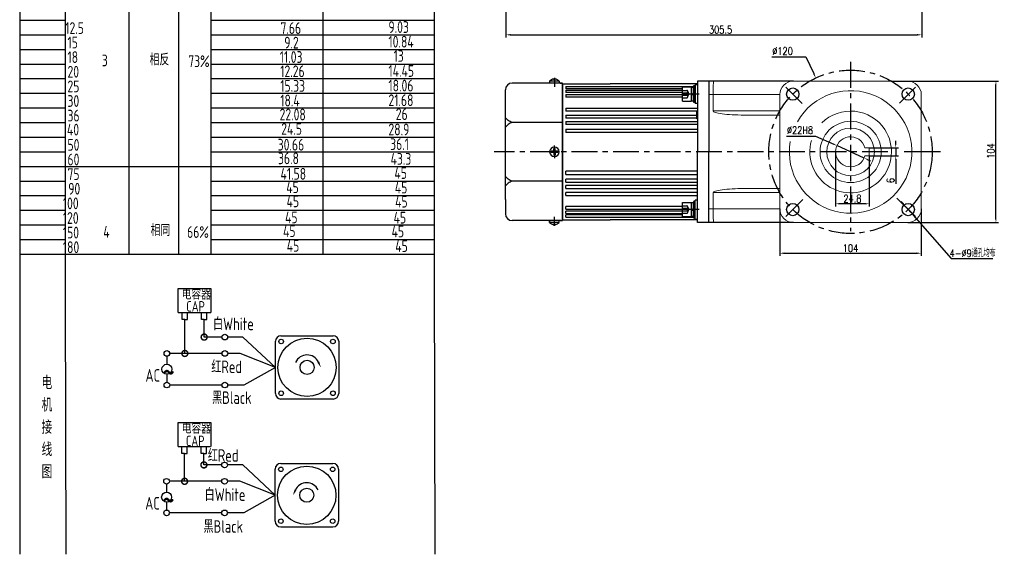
# Model space of a CAD drawing. Header units: inches. Extents: x 331 to 12887, y -474 to 4488.
# Tile 99 of 122: x 8955 to 9678, y 2589 to 2982. Entities that reach past the tile are written whole.
import ezdxf

# ---------------------------------------------------------------- set-up
doc = ezdxf.new("R2010")
doc.units = ezdxf.units.IN
doc.header["$LTSCALE"] = 10
doc.header["$MEASUREMENT"] = 0
doc.linetypes.add('CENTER', pattern=[10.16, 6.35, -1.27, 1.27, -1.27])
doc.linetypes.add('HIDDEN', pattern=[1.905, 1.27, -0.635])
for name, color, linetype in [('1轮廓实线层', 7, 'Continuous'), ('2细线层', 4, 'Continuous'), ('3中心线层', 1, 'CENTER'), ('4虚线层', 6, 'HIDDEN'), ('6文字层', 3, 'Continuous'), ('7标注层', 4, 'Continuous')]:
    doc.layers.add(name, color=color, linetype=linetype)
doc.styles.add('PC_TEXTSTYLE', font='isocp.shx', dxfattribs={"width": 0.8, "bigfont": 'HZFS.SHX'})
doc.styles.add('TH_GBDIM', font='romans.shx', dxfattribs={"width": 0.8, "bigfont": 'gbcbig.shx'})
doc.dimstyles.new('TH_GBDIM', dxfattribs={"dimtxt": 3.5, "dimasz": 2.5, "dimexe": 2, "dimexo": 0, "dimgap": 1, "dimtad": 1, "dimdec": 4, "dimdsep": 46, "dimtxsty": 'TH_GBDIM', "dimcen": 0.09, "dimclrd": 4, "dimclre": 4, "dimclrt": 3, "dimadec": 0, "dimazin": 0, "dimtfac": 1, "dimtdec": 4, "dimtmove": 0, "dimatfit": 3, "dimfxl": 1, "dimtzin": 0, "dimarcsym": 0})
doc.dimstyles.new('直径标注A3', dxfattribs={"dimtxt": 3.5, "dimasz": 3, "dimexe": 2, "dimexo": 0.0625, "dimgap": 1, "dimtad": 1, "dimtih": 1, "dimtoh": 1, "dimdsep": 46, "dimtxsty": 'PC_TEXTSTYLE', "dimsah": 1, "dimcen": 0.09, "dimclrt": 3, "dimadec": 0, "dimazin": 0, "dimtfac": 0.7, "dimtmove": 0, "dimatfit": 0, "dimfxl": 1, "dimtzin": 0, "dimarcsym": 0})
doc.dimstyles.new('线性标注', dxfattribs={"dimtxt": 2.5, "dimasz": 3, "dimexe": 2, "dimexo": 0, "dimgap": 1, "dimtad": 1, "dimtih": 1, "dimtoh": 1, "dimdsep": 46, "dimtxsty": 'PC_TEXTSTYLE', "dimcen": 0.09, "dimclrt": 3, "dimadec": 0, "dimazin": 0, "dimtfac": 0.7, "dimtix": 1, "dimtmove": 0, "dimatfit": 0, "dimfxl": 1, "dimtzin": 0, "dimarcsym": 0})

# ---------------------------------------------------------------- blocks, each defined once
blk = doc.blocks.new('_DotSmall')
at = {"color": 0, "linetype": 'ByBlock', "const_width": 0.5}
blk.add_lwpolyline([(-0.0625, 0, 1), (0.0625, 0, 1)], format="xyb", close=True, dxfattribs=at)
blk = doc.blocks.new('*D743')
at = {"layer": '7标注层', "color": 4, "lineweight": -2, "transparency": 16777216}
for p, q in [((9628.16, 2937.04), (9674.25, 2937.04)), ((9672.25, 2835.54), (9672.25, 2934.54)), ((9607.43, 2833.04), (9674.25, 2833.04))]:
    blk.add_line(p, q, dxfattribs=at)
at = {"layer": '7标注层', "color": 4, "transparency": 16777216}
for points in [[(9671.84, 2934.54), (9672.67, 2934.54), (9672.25, 2937.04)], [(9671.84, 2835.54), (9672.67, 2835.54), (9672.25, 2833.04)]]:
    blk.add_solid(points, dxfattribs=at)
at = {"layer": 'Defpoints', "color": 0, "transparency": 16777216}
for p in [(9628.16, 2937.04), (9672.25, 2937.04), (9607.43, 2833.04)]:
    blk.add_point(p, dxfattribs=at)
at = {"layer": '7标注层', "color": 3, "transparency": 16777216, "insert": (9668.5, 2885.6), "char_height": 5.5, "attachment_point": 5, "rotation": 90, "style": 'TH_GBDIM'}
blk.add_mtext('104', dxfattribs=at)
blk = doc.blocks.new('*D744')
at = {"layer": '7标注层', "color": 4, "lineweight": -2, "transparency": 16777216}
for p, q in [((9507.53, 2954.84), (9532.63, 2954.84)), ((9532.63, 2954.84), (9538.42, 2942.51)), ((9565.34, 2885.04), (9565.52, 2885.04)), ((9565.43, 2884.95), (9565.43, 2885.13))]:
    blk.add_line(p, q, dxfattribs=at)
at = {"layer": '7标注层', "color": 4, "transparency": 16777216}
blk.add_solid([(9538.95, 2942.76), (9537.9, 2942.26), (9539.91, 2939.34)], dxfattribs=at)
at = {"layer": 'Defpoints', "color": 0, "transparency": 16777216}
for p in [(9539.91, 2939.34), (9590.96, 2830.74)]:
    blk.add_point(p, dxfattribs=at)
at = {"layer": '7标注层', "color": 3, "transparency": 16777216, "insert": (9515.5, 2959.09), "char_height": 5.5, "attachment_point": 5, "style": 'TH_GBDIM'}
blk.add_mtext('{∅120}{}{}', dxfattribs=at)
blk = doc.blocks.new('*D746')
at = {"layer": '7标注层', "color": 4, "lineweight": -2, "transparency": 16777216}
for p, q in [((9518.38, 2896.66), (9539.78, 2896.66)), ((9539.78, 2896.66), (9553.14, 2890.61)), ((9575.45, 2880.5), (9555.41, 2889.58)), ((9577.73, 2879.47), (9580.01, 2878.44))]:
    blk.add_line(p, q, dxfattribs=at)
at = {"layer": '7标注层', "color": 4, "transparency": 16777216}
for points in [[(9553.31, 2890.99), (9552.97, 2890.23), (9555.41, 2889.58)], [(9577.9, 2879.85), (9577.56, 2879.09), (9575.45, 2880.5)]]:
    blk.add_solid(points, dxfattribs=at)
at = {"layer": 'Defpoints', "color": 0, "transparency": 16777216}
for p in [(9555.41, 2889.58), (9575.45, 2880.5)]:
    blk.add_point(p, dxfattribs=at)
at = {"layer": '7标注层', "color": 3, "transparency": 16777216, "insert": (9528.33, 2900.91), "char_height": 5.5, "attachment_point": 5, "style": 'TH_GBDIM'}
blk.add_mtext('%%C22{}{H8}', dxfattribs=at)
blk = doc.blocks.new('*D608')
at = {"layer": '7标注层', "color": 0, "lineweight": -2, "transparency": 16777216}
for p, q in [((9617.73, 3074.14), (9617.73, 2969.01)), ((9312.23, 3058.39), (9312.23, 2969.01)), ((9315.73, 2971.01), (9614.23, 2971.01))]:
    blk.add_line(p, q, dxfattribs=at)
at = {"layer": '7标注层', "color": 0, "transparency": 16777216}
for points in [[(9315.73, 2971.59), (9315.73, 2970.42), (9312.23, 2971.01)], [(9614.23, 2971.59), (9614.23, 2970.42), (9617.73, 2971.01)]]:
    blk.add_solid(points, dxfattribs=at)
at = {"layer": 'Defpoints', "color": 0, "transparency": 16777216}
for p in [(9617.73, 3074.14), (9312.23, 3058.39), (9617.73, 2971.01)]:
    blk.add_point(p, dxfattribs=at)
at = {"layer": '7标注层', "color": 3, "transparency": 16777216, "insert": (9469.98, 2974.76), "char_height": 5.5, "attachment_point": 5, "style": 'TH_GBDIM'}
blk.add_mtext('305.5', dxfattribs=at)
blk = doc.blocks.new('*D859')
at = {"layer": '7标注层', "color": 0, "lineweight": -2, "transparency": 16777216}
for p, q in [((9604.25, 2846.76), (9602.6, 2848.64)), ((9605.89, 2844.88), (9609.83, 2840.36)), ((9611.48, 2838.47), (9639.31, 2806.57)), ((9639.31, 2806.57), (9669.97, 2806.57))]:
    blk.add_line(p, q, dxfattribs=at)
at = {"layer": '7标注层', "color": 0, "transparency": 16777216}
for points in [[(9604.56, 2847.03), (9603.93, 2846.49), (9605.89, 2844.88)], [(9611.79, 2838.75), (9611.16, 2838.2), (9609.83, 2840.36)]]:
    blk.add_solid(points, dxfattribs=at)
at = {"layer": 'Defpoints', "color": 0, "transparency": 16777216}
for p in [(9605.89, 2844.88), (9609.83, 2840.36)]:
    blk.add_point(p, dxfattribs=at)
at = {"layer": '7标注层', "color": 3, "transparency": 16777216, "insert": (9655.14, 2810.5), "char_height": 5.5, "attachment_point": 5, "style": 'TH_GBDIM'}
blk.add_mtext('{4-%%C9}{}{}{通孔均布}', dxfattribs=at)
blk = doc.blocks.new('*U857')
at = {"layer": '1轮廓实线层'}
blk.add_circle((0, 0), 4.5, dxfattribs=at)
blk = doc.blocks.new('*U858')
at = {"layer": '1轮廓实线层', "color": 0, "linetype": 'ByBlock', "lineweight": -2, "transparency": 16777216}
for p, rotation in [((2696.38, 2671.31), 180), ((2781.23, 2671.31), 89.99999999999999), ((2696.38, 2586.46), 269.9999999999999)]:
    blk.add_blockref('*U857', p, dxfattribs=dict(at, rotation=rotation))
blk.add_blockref('*U857', (2781.23, 2586.46), dxfattribs=at)
blk = doc.blocks.new('*D898')
at = {"layer": '7标注层', "color": 4, "lineweight": -2, "transparency": 16777216}
for p, q in [((9598.63, 2890.54), (9598.63, 2893.04)), ((9579.23, 2888.04), (9600.63, 2888.04)), ((9598.63, 2888.04), (9598.63, 2882.04)), ((9579.23, 2882.04), (9600.63, 2882.04)), ((9598.63, 2879.54), (9598.63, 2861.62))]:
    blk.add_line(p, q, dxfattribs=at)
at = {"layer": '7标注层', "color": 4, "transparency": 16777216}
for points in [[(9598.21, 2890.54), (9599.04, 2890.54), (9598.63, 2888.04)], [(9598.21, 2879.54), (9599.04, 2879.54), (9598.63, 2882.04)]]:
    blk.add_solid(points, dxfattribs=at)
at = {"layer": 'Defpoints', "color": 0, "transparency": 16777216}
for p in [(9579.23, 2888.04), (9598.63, 2888.04), (9579.23, 2882.04)]:
    blk.add_point(p, dxfattribs=at)
at = {"layer": '7标注层', "color": 3, "transparency": 16777216, "insert": (9594.88, 2863.99), "char_height": 5.5, "attachment_point": 5, "rotation": 90, "style": 'TH_GBDIM'}
blk.add_mtext('6', dxfattribs=at)
blk = doc.blocks.new('*D899')
at = {"layer": '7标注层', "color": 4, "lineweight": -2, "transparency": 16777216}
for p, q in [((9554.43, 2885.04), (9554.43, 2844.87)), ((9579.23, 2882.04), (9579.23, 2844.87)), ((9576.73, 2846.87), (9556.93, 2846.87))]:
    blk.add_line(p, q, dxfattribs=at)
at = {"layer": '7标注层', "color": 4, "transparency": 16777216}
for points in [[(9556.93, 2847.28), (9556.93, 2846.45), (9554.43, 2846.87)], [(9576.73, 2847.28), (9576.73, 2846.45), (9579.23, 2846.87)]]:
    blk.add_solid(points, dxfattribs=at)
at = {"layer": 'Defpoints', "color": 0, "transparency": 16777216}
for p in [(9554.43, 2885.04), (9579.23, 2882.04), (9554.43, 2846.87)]:
    blk.add_point(p, dxfattribs=at)
at = {"layer": '7标注层', "color": 3, "transparency": 16777216, "insert": (9566.83, 2850.62), "char_height": 5.5, "attachment_point": 5, "style": 'TH_GBDIM'}
blk.add_mtext('24.8', dxfattribs=at)
blk = doc.blocks.new('*D939')
at = {"layer": '7标注层', "color": 4, "lineweight": -2, "transparency": 16777216}
for p, q in [((9513.43, 2843.04), (9513.43, 2808.54)), ((9617.43, 2843.04), (9617.43, 2808.54)), ((9516.93, 2810.54), (9613.93, 2810.54))]:
    blk.add_line(p, q, dxfattribs=at)
at = {"layer": '7标注层', "color": 4, "transparency": 16777216}
for points in [[(9516.93, 2811.12), (9516.93, 2809.96), (9513.43, 2810.54)], [(9613.93, 2811.12), (9613.93, 2809.96), (9617.43, 2810.54)]]:
    blk.add_solid(points, dxfattribs=at)
at = {"layer": 'Defpoints', "color": 0, "transparency": 16777216}
for p in [(9513.43, 2843.04), (9617.43, 2843.04), (9617.43, 2810.54)]:
    blk.add_point(p, dxfattribs=at)
at = {"layer": '7标注层', "color": 3, "transparency": 16777216, "insert": (9565.43, 2814.29), "char_height": 5.5, "attachment_point": 5, "style": 'TH_GBDIM'}
blk.add_mtext('104', dxfattribs=at)

msp = doc.modelspace()

# ---------------------------------------------------------------- linework, layer by layer
for p, q in [((9344.43448, 2936.97777), (9344.43448, 2935.54242)), ((9351.43448, 2936.88336), (9344.43448, 2936.88336)), ((9347.33448, 2938.57062), (9347.33448, 2938.14242)), ((9348.53448, 2938.14242), (9347.33448, 2938.14242)), ((9348.53448, 2938.57062), (9348.53448, 2938.14242)), ((9351.43448, 2936.97777), (9351.43448, 2935.54242)), ((9523.43448, 2937.04242), (9461.43448, 2937.04242)), ((9311.93448, 2920.04242), (9311.93448, 2930.54242)), ((9353.93448, 2935.54242), (9316.93448, 2935.54242)), ((9352.18448, 2935.54242), (9353.93448, 2935.54242)), ((9353.93448, 2934.54242), (9353.93448, 2935.54242)), ((9353.93448, 2934.54242), (9353.93448, 2885.04242)), ((9311.93448, 2850.04242), (9311.93448, 2920.04242)), ((9353.93448, 2906.62366), (9316.93448, 2906.62366)), ((9353.93448, 2835.54242), (9353.93448, 2885.04242)), ((9353.93448, 2863.46118), (9316.93448, 2863.46118)), ((9311.93448, 2850.04242), (9311.93448, 2839.54242)), ((9353.93448, 2835.54242), (9353.93448, 2834.54242)), ((9353.93448, 2834.54242), (9316.93448, 2834.54242)), ((9344.43448, 2833.10707), (9344.43448, 2834.54242)), ((9344.43448, 2834.23967), (9344.43448, 2833.10707)), ((9351.43448, 2833.20148), (9344.43448, 2833.20148)), ((9348.53448, 2831.94242), (9347.33448, 2831.94242)), ((9347.33448, 2831.51422), (9347.33448, 2831.94242)), ((9348.53448, 2831.51422), (9348.53448, 2831.94242)), ((9351.43448, 2833.10707), (9351.43448, 2834.54242)), ((9352.18448, 2834.54242), (9353.93448, 2834.54242)), ((9352.18448, 2834.54242), (9353.93448, 2834.54242)), ((9523.43448, 2833.04242), (9461.43447, 2833.04242))]:
    msp.add_line(p, q)
at = {"color": 7, "linetype": 'Continuous', "lineweight": 15}
for p, q in [((9461.43448, 2937.04242), (9465.09485, 2937.04242)), ((9607.43448, 2937.04242), (9523.43448, 2937.04242)), ((9464.43448, 2927.04242), (9461.43448, 2927.04242)), ((9513.43448, 2927.04242), (9464.43448, 2927.04242)), ((9464.43448, 2915.04242), (9464.43448, 2927.04242)), ((9513.43448, 2927.04242), (9513.43448, 2843.04242)), ((9617.43448, 2843.04242), (9617.43448, 2927.04242)), ((9464.43448, 2915.04242), (9513.43448, 2915.04242)), ((9513.43448, 2912.04242), (9487.24797, 2912.04242)), ((9576.01748, 2888.04242), (9579.23448, 2888.04242)), ((9579.23448, 2888.04242), (9579.23448, 2882.04242)), ((9579.23448, 2882.04242), (9576.01748, 2882.04242)), ((9487.24797, 2858.04242), (9513.43448, 2858.04242)), ((9513.43448, 2855.04242), (9464.43448, 2855.04242)), ((9464.43448, 2855.04242), (9464.43448, 2843.04242)), ((9461.43448, 2843.04242), (9464.43448, 2843.04242)), ((9464.43448, 2843.04242), (9513.43448, 2843.04242)), ((9465.09485, 2833.04242), (9461.43448, 2833.04242)), ((9465.09485, 2833.04242), (9461.43448, 2833.04242)), ((9523.43448, 2833.04242), (9607.43448, 2833.04242))]:
    msp.add_line(p, q, dxfattribs=at)
for radius in [22.5, 17.5]:
    msp.add_circle((9565.52448, 2884.95242), radius, dxfattribs=at)
for centre, radius, start, end in [((9348.89437, 2932.29428), 6.46728, 103.95724298, 133.59914619), ((9346.97458, 2932.29428), 6.46728, 46.40085381, 76.04275702), ((9316.93448, 2930.54242), 5, 90, 180), ((9316.93448, 2839.54242), 5, 180, 270), ((9348.89437, 2837.79056), 6.46728, 226.40085381, 256.04275702), ((9346.97458, 2837.79056), 6.46728, 283.95724298, 313.59914619)]:
    msp.add_arc(centre, radius, start, end)
for centre, radius, start, end in [((9523.43448, 2927.04242), 10, 90, 180), ((9607.43448, 2927.04242), 10, 0, 90), ((9565.52448, 2884.95242), 45, 170.05681088, 150.45620834), ((9565.52448, 2884.95242), 30, 33.21373215, 134.82574941), ((9565.52448, 2884.95242), 30, 163.59516291, 33.21373215), ((9565.43448, 2885.04242), 11, 15.82661992, 344.17337966), ((9523.43448, 2843.04242), 10, 180, 270), ((9607.43448, 2843.04242), 10, 270, 0)]:
    msp.add_arc(centre, radius, start, end, dxfattribs=at)
for centre, major_axis, ratio, start_param, end_param in [((9465.09485, 2927.04242), (0, 10), 0.066037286, 0, 1.570796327), ((9487.24797, 2915.04242), (-22.8135, 0), 0.131501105, 0, 1.570796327), ((9487.24797, 2855.04242), (22.8135, 0), 0.131501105, 1.570796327, 3.141592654), ((9465.09485, 2843.04242), (0, 10), 0.066037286, 1.570796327, 3.141592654)]:
    msp.add_ellipse(centre, major_axis=major_axis, ratio=ratio, start_param=start_param, end_param=end_param, dxfattribs=at)
for points in [[(9316.93448, 2906.62366), (9314.07933, 2908.03927), (9311.93448, 2910.12886)], [(9316.93448, 2906.62366), (9314.07933, 2905.20806), (9311.93448, 2903.11847)], [(9316.93448, 2863.46118), (9314.07933, 2864.87678), (9311.93448, 2866.96637)], [(9316.93448, 2863.46118), (9314.07933, 2862.04557), (9311.93448, 2859.95598)]]:
    msp.add_spline(points, degree=3)
at = {"layer": '1轮廓实线层'}
for p, q in [((9259.63815, 3287.82368), (9259.63815, 2796.474)), ((8955.1628, 3100.36259), (8955.1628, 2765.62355)), ((8955.1628, 3093.79875), (8955.1628, 2747.33902)), ((9452.93448, 2937.04242), (9452.93448, 2927.04242)), ((9461.43448, 2937.04242), (9452.93448, 2937.04242)), ((9461.43448, 2937.04242), (9461.43448, 2885.04242)), ((9353.93448, 2935.04242), (9388.93448, 2935.04242)), ((9353.93448, 2885.04242), (9353.93448, 2935.04242)), ((9356.43448, 2932.97144), (9450.15448, 2932.97144)), ((9356.43448, 2932.97144), (9356.43448, 2931.25893)), ((9442.07448, 2931.25893), (9356.43448, 2931.25893)), ((9356.43448, 2930.4398), (9442.07448, 2930.4398)), ((9356.43448, 2930.4398), (9356.43448, 2928.58921)), ((9452.93448, 2935.04242), (9388.93448, 2935.04242)), ((9442.07448, 2922.26883), (9442.07448, 2932.66883)), ((9442.07448, 2932.66883), (9448.47448, 2932.66883)), ((9448.47448, 2932.66883), (9448.47448, 2922.26883)), ((9448.47448, 2932.38883), (9448.47448, 2922.54883)), ((9450.15448, 2932.38883), (9448.47448, 2932.38883)), ((9451.43448, 2933.46883), (9450.15448, 2933.46883)), ((9450.15448, 2933.46883), (9450.15448, 2930.82883)), ((9450.15448, 2922.54883), (9450.15448, 2932.38883)), ((9450.15448, 2930.82883), (9450.15448, 2924.10883)), ((9451.43448, 2934.46883), (9451.43448, 2920.46883)), ((9451.43448, 2934.46883), (9452.93448, 2934.46883)), ((9451.43448, 2930.82883), (9451.43448, 2933.46883)), ((9451.43448, 2924.10883), (9451.43448, 2930.82883)), ((9442.07448, 2928.58921), (9356.43448, 2928.58921)), ((9356.43448, 2927.25002), (9442.07448, 2927.25002)), ((9356.43448, 2927.25002), (9356.43448, 2925.27031)), ((9442.07448, 2925.27031), (9356.43448, 2925.27031)), ((9442.07448, 2922.26883), (9448.47448, 2922.26883)), ((9448.47448, 2927.46883), (9450.15448, 2928.19259)), ((9448.47448, 2926.56412), (9450.15448, 2927.28789)), ((9448.47448, 2922.54883), (9450.15448, 2922.54883)), ((9450.15448, 2924.10883), (9450.15448, 2921.46883)), ((9451.43448, 2921.46883), (9451.43448, 2924.10883)), ((9452.93448, 2927.04242), (9452.93448, 2885.04242)), ((9356.43448, 2917.07549), (9452.93448, 2917.07549)), ((9356.43448, 2917.07549), (9356.43448, 2914.83094)), ((9452.93448, 2914.83094), (9356.43448, 2914.83094)), ((9450.15448, 2921.46883), (9451.43448, 2921.46883)), ((9452.93448, 2920.46883), (9451.43448, 2920.46883)), ((9452.43448, 2914.74242), (9452.93448, 2914.74242)), ((9452.43448, 2909.34242), (9452.43448, 2914.74242)), ((9356.43448, 2912.04432), (9452.43388, 2912.04432)), ((9356.43448, 2912.04432), (9356.43448, 2909.7149)), ((9452.43448, 2909.7149), (9356.43448, 2909.7149)), ((9356.43448, 2907.42333), (9452.93448, 2907.42333)), ((9356.43448, 2907.42333), (9356.43448, 2905.03393)), ((9452.93448, 2909.34242), (9452.43448, 2909.34242)), ((9452.93448, 2905.03393), (9356.43448, 2905.03393)), ((9356.43448, 2901.74327), (9452.93448, 2901.74327)), ((9356.43448, 2901.74327), (9356.43448, 2899.29971)), ((9452.93448, 2899.29971), (9356.43448, 2899.29971)), ((9347.43448, 2885.54242), (9347.43448, 2887.54242)), ((9347.43448, 2887.54242), (9348.43448, 2887.54242)), ((9348.43448, 2885.54242), (9348.43448, 2887.54242)), ((9347.43448, 2885.54242), (9345.43448, 2885.54242)), ((9345.43448, 2885.04242), (9345.43448, 2885.54242)), ((9345.43448, 2885.04242), (9345.43448, 2884.54242)), ((9347.43448, 2884.54242), (9345.43448, 2884.54242)), ((9347.43448, 2884.54242), (9347.43448, 2882.54242)), ((9347.43448, 2882.54242), (9348.43448, 2882.54242)), ((9350.43448, 2885.54242), (9348.43448, 2885.54242)), ((9350.43448, 2884.54242), (9348.43448, 2884.54242)), ((9348.43448, 2884.54242), (9348.43448, 2882.54242)), ((9350.43448, 2884.54242), (9350.43448, 2885.54242)), ((9353.93448, 2885.04242), (9353.93448, 2835.04242)), ((9452.93448, 2843.04242), (9452.93448, 2885.04242)), ((9461.43448, 2833.04242), (9461.43448, 2885.04242)), ((9356.43448, 2868.34157), (9356.43448, 2870.78513)), ((9452.93448, 2870.78513), (9356.43448, 2870.78513)), ((9356.43448, 2868.34157), (9452.93448, 2868.34157)), ((9356.43448, 2862.66151), (9356.43448, 2865.05091)), ((9452.93448, 2865.05091), (9356.43448, 2865.05091)), ((9356.43448, 2862.66151), (9452.93448, 2862.66151)), ((9356.43448, 2858.04052), (9356.43448, 2860.36994)), ((9452.93448, 2860.36994), (9356.43448, 2860.36994)), ((9356.43448, 2858.04052), (9452.93448, 2858.04052)), ((9447.87043, 2858.04052), (9452.43388, 2858.04052)), ((9356.43448, 2853.00935), (9356.43448, 2855.2539)), ((9452.93448, 2855.2539), (9356.43448, 2855.2539)), ((9356.43448, 2853.00935), (9452.93448, 2853.00935)), ((9447.89472, 2853.00935), (9452.93448, 2853.00935)), ((9452.93448, 2855.2539), (9447.90063, 2855.2539)), ((9452.93448, 2849.61601), (9451.43448, 2849.61601)), ((9451.43448, 2835.61601), (9451.43448, 2849.61601)), ((9356.43448, 2842.83482), (9356.43448, 2844.81453)), ((9442.07448, 2844.81453), (9356.43448, 2844.81453)), ((9356.43448, 2842.83482), (9442.07448, 2842.83482)), ((9442.07448, 2837.41601), (9442.07448, 2847.81601)), ((9442.07448, 2847.81601), (9448.47448, 2847.81601)), ((9448.47448, 2847.81601), (9448.47448, 2837.41601)), ((9448.47448, 2847.53601), (9448.47448, 2837.69601)), ((9450.15448, 2847.53601), (9448.47448, 2847.53601)), ((9448.47448, 2842.61601), (9450.15448, 2843.33978)), ((9448.47448, 2841.71131), (9450.15448, 2842.43507)), ((9451.43448, 2848.61601), (9450.15448, 2848.61601)), ((9450.15448, 2848.61601), (9450.15448, 2845.97601)), ((9450.15448, 2837.69601), (9450.15448, 2847.53601)), ((9450.15448, 2845.97601), (9450.15448, 2839.25601)), ((9451.43448, 2845.97601), (9451.43448, 2848.61601)), ((9451.43448, 2839.25601), (9451.43448, 2845.97601)), ((9452.93448, 2833.04242), (9452.93448, 2843.04242)), ((9356.43448, 2839.64504), (9356.43448, 2841.49563)), ((9442.07448, 2841.49563), (9356.43448, 2841.49563)), ((9356.43448, 2839.64504), (9442.07448, 2839.64504)), ((9356.43448, 2837.1134), (9356.43448, 2838.82591)), ((9442.07448, 2838.82591), (9356.43448, 2838.82591)), ((9356.43448, 2837.1134), (9450.15448, 2837.1134)), ((9442.07448, 2837.41601), (9448.47448, 2837.41601)), ((9448.47448, 2837.69601), (9450.15448, 2837.69601)), ((9450.15448, 2839.25601), (9450.15448, 2836.61601)), ((9450.15448, 2836.61601), (9451.43448, 2836.61601)), ((9451.43448, 2836.61601), (9451.43448, 2839.25601)), ((9451.43448, 2835.61601), (9452.93448, 2835.61601)), ((9353.93448, 2835.04242), (9388.93448, 2835.04242)), ((9452.93448, 2835.04242), (9388.93448, 2835.04242)), ((9452.93448, 2835.04242), (9447.89387, 2835.04242)), ((9461.43448, 2833.04242), (9452.93448, 2833.04242)), ((8955.1628, 2813.09629), (8955.1628, 2589.33372)), ((8955.1628, 2796.47399), (8955.1628, 2589.33372)), ((9259.63815, 2796.47399), (9259.98126, 2589.33373))]:
    msp.add_line(p, q, dxfattribs=at)
at = {"layer": '1轮廓实线层', "color": 4}
for p, q in [((9177.81959, 3048.79911), (9177.81959, 2809.88821)), ((9595.36773, 2937.04242), (9628.15783, 2937.04242))]:
    msp.add_line(p, q, dxfattribs=at)
at = {"layer": '1轮廓实线层'}
for start, end in [(0, 180), (180, 0)]:
    msp.add_arc((9347.93448, 2885.04242), 3.5, start, end, dxfattribs=at)
at = {"layer": '2细线层'}
for p, q in [((8988.72338, 2777.66313), (8988.72338, 3063.32452)), ((9035.6209, 2809.88821), (9035.6209, 3063.32452)), ((9072.09084, 2809.88821), (9072.09084, 3063.32452)), ((9095.91165, 2809.88821), (9095.91165, 3063.32452)), ((8955.1628, 2981.75531), (8988.72338, 2981.75531)), ((9095.91165, 2981.75531), (9259.63815, 2981.75531)), ((8955.1628, 2971.01362), (8988.72338, 2971.01362)), ((9095.91165, 2971.01362), (9259.63815, 2971.01362)), ((8955.1628, 2960.27193), (8988.72338, 2960.27193)), ((9095.91165, 2960.27193), (9259.63815, 2960.27193)), ((8955.1628, 2949.53023), (8988.72338, 2949.53023)), ((9095.91165, 2949.53023), (9259.63815, 2949.53023)), ((8955.1628, 2938.78854), (8988.72338, 2938.78854)), ((9095.91165, 2938.78854), (9259.63815, 2938.78854)), ((8955.1628, 2928.04684), (8988.72338, 2928.04684)), ((9095.91165, 2928.04684), (9259.63815, 2928.04684)), ((8955.1628, 2917.30515), (8988.72338, 2917.30515)), ((9095.91165, 2917.30515), (9259.63815, 2917.30515)), ((8955.1628, 2906.56346), (8988.72338, 2906.56346)), ((9095.91165, 2906.56346), (9259.63815, 2906.56346)), ((8955.1628, 2895.82176), (8988.72338, 2895.82176)), ((9095.91165, 2895.82176), (9259.63815, 2895.82176)), ((8955.1628, 2885.08007), (8988.72338, 2885.08007)), ((9095.91165, 2885.08007), (9259.63815, 2885.08007)), ((8955.1628, 2874.33837), (9095.91165, 2874.33837)), ((9095.91165, 2874.33837), (9259.63815, 2874.33837)), ((8955.1628, 2863.59668), (8988.72338, 2863.59668)), ((9095.91165, 2863.59668), (9259.63815, 2863.59668)), ((8955.1628, 2852.85499), (8988.72338, 2852.85499)), ((9095.91165, 2852.85499), (9259.63815, 2852.85499)), ((8955.1628, 2842.11329), (8988.72338, 2842.11329)), ((9095.91165, 2842.11329), (9259.63815, 2842.11329)), ((8955.1628, 2831.3716), (8988.72338, 2831.3716)), ((9095.91165, 2831.3716), (9259.63815, 2831.3716)), ((8955.1628, 2820.62991), (8988.72338, 2820.62991)), ((9095.91165, 2820.62991), (9259.63815, 2820.62991)), ((8955.1628, 2809.88821), (8988.72338, 2809.88821)), ((8988.72338, 2809.88821), (9259.72752, 2809.88821)), ((9095.91165, 2809.88821), (9259.63815, 2809.88821)), ((9071.67932, 2767.00093), (9071.67932, 2784.6115)), ((9071.67932, 2784.6115), (9095.64459, 2784.6115)), ((9095.64459, 2784.6115), (9095.64459, 2767.00093)), ((8989.21913, 2589.33373), (8988.72338, 2777.66313)), ((9071.67932, 2767.00093), (9095.54843, 2767.00093)), ((9074.48881, 2761.73021), (9074.48881, 2767.00093)), ((9078.35969, 2761.73021), (9078.35969, 2767.00093)), ((9088.68071, 2761.7427), (9088.68071, 2767.01342)), ((9092.55159, 2761.7427), (9092.55159, 2767.01342)), ((9076.48018, 2761.73021), (9074.48881, 2761.73021)), ((9076.42425, 2761.73021), (9078.41562, 2761.73021)), ((9076.48018, 2736.90054), (9076.48018, 2761.73021)), ((9090.67207, 2761.7427), (9088.68071, 2761.7427)), ((9090.61615, 2761.7427), (9092.60752, 2761.7427)), ((9090.67207, 2748.93728), (9090.67207, 2761.79418)), ((9103.77674, 2748.93728), (9090.67207, 2748.93728)), ((9119.16395, 2748.93728), (9107.92433, 2748.93728)), ((9142.9588, 2726.67661), (9119.16395, 2748.93728)), ((9103.78637, 2736.90054), (9076.48018, 2736.90054)), ((9142.9588, 2726.67661), (9119.88455, 2713.71471)), ((9103.77674, 2713.71471), (9065.4047, 2713.71471)), ((9119.88455, 2713.71471), (9107.92433, 2713.71471)), ((9071.54093, 2668.56656), (9071.54093, 2686.17714)), ((9071.54093, 2686.17714), (9095.5062, 2686.17714)), ((9095.5062, 2686.17714), (9095.5062, 2668.56656)), ((9071.54093, 2668.56656), (9095.41003, 2668.56656)), ((9074.35042, 2663.29585), (9074.35042, 2668.56656)), ((9076.34179, 2663.29585), (9074.35042, 2663.29585)), ((9076.28586, 2642.96167), (9076.28586, 2663.29585)), ((9076.28586, 2663.29585), (9078.27723, 2663.29585)), ((9078.2213, 2663.29585), (9078.2213, 2668.56656)), ((9088.54231, 2663.30834), (9088.54231, 2668.57905)), ((9090.53368, 2663.30834), (9088.54231, 2663.30834)), ((9090.47776, 2663.30834), (9092.46912, 2663.30834)), ((9090.47776, 2654.99841), (9090.47776, 2663.29772)), ((9092.4132, 2663.30834), (9092.4132, 2668.57905)), ((9103.58242, 2654.99841), (9090.47776, 2654.99841)), ((9118.96963, 2654.99841), (9107.73001, 2654.99841)), ((9142.76449, 2632.73774), (9118.96963, 2654.99841)), ((9103.59205, 2642.96167), (9076.28586, 2642.96167)), ((9142.76449, 2632.73774), (9119.69023, 2619.77584)), ((9103.58242, 2619.77584), (9065.21038, 2619.77584)), ((9119.69023, 2619.77584), (9107.73001, 2619.77584)), ((9146.90263, 2609.46068), (9185.18047, 2609.46068))]:
    msp.add_line(p, q, dxfattribs=at)
at = {"layer": '2细线层', "color": 4}
for p, q in [((9147.09695, 2749.95368), (9185.37479, 2749.95368)), ((9142.9588, 2707.53769), (9142.9588, 2745.81553)), ((9189.51294, 2745.81553), (9189.51294, 2707.53769)), ((9185.37479, 2703.39954), (9147.09695, 2703.39954)), ((9148.79196, 2703.39954), (9147.09695, 2703.39954)), ((9146.90263, 2656.01481), (9185.18047, 2656.01481)), ((9142.76449, 2613.59882), (9142.76449, 2651.87666)), ((9189.31862, 2651.87666), (9189.31862, 2613.59882))]:
    msp.add_line(p, q, dxfattribs=at)
at = {"layer": '2细线层'}
for points in [[(9174.53723, 2730.5476, 0, 0, 0), (9174.53723, 2730.5476, 1.5518, 0, 0), (9176.39502, 2726.56354, 0, 0, 0)], [(9157.74019, 2636.60873, 0, 0, 0), (9157.74019, 2636.60873, 1.5518, 0, 0), (9155.8824, 2632.62467, 0, 0, 0)]]:
    msp.add_lwpolyline(points, format="xyseb", dxfattribs=at)
for centre in [(9105.85053, 2748.93728), (9063.24037, 2736.90054), (9105.86017, 2736.90054), (9063.27458, 2713.71471), (9105.85053, 2713.71471), (9105.65621, 2654.99841), (9063.04605, 2642.96167), (9105.66585, 2642.96167), (9063.08026, 2619.77584), (9105.65621, 2619.77584)]:
    msp.add_circle(centre, 2.07379, dxfattribs=at)
at = {"layer": '2细线层', "color": 4}
for centre, radius in [((9166.23587, 2726.67661), 21.42307), ((9147.21615, 2745.69633), 1.68112), ((9185.25559, 2745.69633), 1.68112), ((9166.23587, 2726.67661), 5.17268), ((9147.21615, 2707.65689), 1.68112), ((9185.25559, 2707.65689), 1.68112), ((9166.04155, 2632.73774), 21.42307), ((9147.02183, 2651.75746), 1.68112), ((9185.06127, 2651.75746), 1.68112), ((9166.04155, 2632.73774), 5.17268), ((9147.02183, 2613.71802), 1.68112), ((9185.06127, 2613.71802), 1.68112)]:
    msp.add_circle(centre, radius, dxfattribs=at)
for centre, start, end in [((9147.09695, 2745.81553), 90, 180), ((9185.37479, 2745.81553), 0, 90), ((9147.09695, 2707.53769), 180, 270), ((9185.37479, 2707.53769), 270, 0), ((9146.90263, 2651.87666), 90, 180), ((9185.18047, 2651.87666), 0, 90), ((9146.90263, 2613.59882), 180, 270), ((9185.18047, 2613.59882), 270, 0)]:
    msp.add_arc(centre, 4.13815, start, end, dxfattribs=at)
at = {"layer": '2细线层'}
for centre in [(9166.23587, 2726.67661), (9166.04155, 2632.73774)]:
    msp.add_arc(centre, 9.15953, 25, 156.22351377, dxfattribs=at)
at = {"layer": '3中心线层', "ltscale": 0.3}
for p, q in [((9565.43448, 2951.04242), (9565.43448, 2826.78942)), ((9592.9215, 2885.04242), (9303.73206, 2885.04242))]:
    msp.add_line(p, q, dxfattribs=at)
at = {"layer": '3中心线层'}
for p, q in [((9347.93448, 2939.36638), (9347.93448, 2932.7455)), ((9454.28642, 2927.46883), (9441.43448, 2927.46883)), ((9347.93448, 2883.98952), (9347.93448, 2889.77073)), ((9347.93448, 2886.09532), (9347.93448, 2880.31411)), ((9631.43448, 2885.04242), (9604.93152, 2885.04242)), ((9454.28642, 2842.61601), (9441.43448, 2842.61601)), ((9347.93448, 2830.71846), (9347.93448, 2837.33934))]:
    msp.add_line(p, q, dxfattribs=at)
at = {"layer": '3中心线层', "ltscale": 0.6}
for p, q in [((9529.90916, 2920.56773), (9517.8192, 2932.6577)), ((9601.29087, 2920.89881), (9613.04975, 2932.6577)), ((9530.31891, 2849.92685), (9517.8192, 2837.42714)), ((9599.49684, 2850.98006), (9613.04975, 2837.42714))]:
    msp.add_line(p, q, dxfattribs=at)
at = {"layer": '3中心线层', "ltscale": 0.3}
msp.add_circle((9565.43448, 2885.04242), 60, dxfattribs=at)
at = {"layer": '4虚线层'}
for p, q in [((9442.07448, 2930.21283), (9445.27448, 2930.21283)), ((9445.91448, 2929.29816), (9446.59448, 2927.46883)), ((9442.07448, 2928.38349), (9445.27448, 2928.38349)), ((9442.07448, 2926.55416), (9445.27448, 2926.55416)), ((9442.07448, 2924.72483), (9445.27448, 2924.72483)), ((9445.91448, 2925.63949), (9446.59448, 2927.46883)), ((9442.07448, 2845.36001), (9445.27448, 2845.36001)), ((9442.07448, 2843.53068), (9445.27448, 2843.53068)), ((9445.91448, 2844.44535), (9446.59448, 2842.61601)), ((9445.91448, 2840.78668), (9446.59448, 2842.61601)), ((9442.07448, 2841.70135), (9445.27448, 2841.70135)), ((9442.07448, 2839.87201), (9445.27448, 2839.87201))]:
    msp.add_line(p, q, dxfattribs=at)
for centre in [(9444.94087, 2929.29816), (9444.94087, 2927.46883), (9444.94087, 2925.63949), (9444.94087, 2844.44535), (9444.94087, 2842.61601), (9444.94087, 2840.78668)]:
    msp.add_arc(centre, 0.97361, 290.03838457, 69.96161543, dxfattribs=at)
at = {"layer": '7标注层'}
for p, q in [((9063.26259, 2734.82686), (9063.26629, 2728.95598)), ((9076.48018, 2736.90054), (9065.31417, 2736.90054)), ((9117.03457, 2736.90054), (9107.93396, 2736.90054)), ((9142.9588, 2726.67661), (9117.03457, 2736.90054)), ((9063.27088, 2721.65939), (9063.27458, 2715.78851)), ((9063.06827, 2640.88799), (9063.07197, 2635.01711)), ((9076.28586, 2642.96167), (9065.11985, 2642.96167)), ((9116.84025, 2642.96167), (9107.73964, 2642.96167)), ((9142.76449, 2632.73774), (9116.84025, 2642.96167)), ((9063.07656, 2627.72052), (9063.08026, 2621.84964))]:
    msp.add_line(p, q, dxfattribs=at)
for centre in [(9063.26858, 2725.30768), (9063.07426, 2631.36882)]:
    msp.add_circle(centre, 3.64829, dxfattribs=at)

# ---------------------------------------------------------------- block references
at = {"layer": '1轮廓实线层'}
msp.add_blockref('*U858', (6826.62846, 256.1592), dxfattribs=at)
at = {"layer": '2细线层'}
for p, xscale, yscale, zscale, rotation in [((9090.67207, 2748.93728), 8.739526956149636, 8.739526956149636, 8.739526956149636, 0.05529606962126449), ((9076.48018, 2736.90054), 8.739526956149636, 8.739526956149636, 8.739526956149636, 0.05529606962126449), ((9090.47776, 2654.99841), 8.739526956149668, 8.739526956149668, 8.739526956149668, 0.05529606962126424), ((9076.28586, 2642.96167), 8.739526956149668, 8.739526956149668, 8.739526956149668, 0.05529606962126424)]:
    msp.add_blockref('_DotSmall', p, dxfattribs=dict(at, xscale=xscale, yscale=yscale, zscale=zscale, rotation=rotation))

# ---------------------------------------------------------------- texts
at = {"layer": '6文字层', "style": 'PC_TEXTSTYLE'}
for s, insert, char_height, width, attachment_point in [('{\\C3;                   12.5}', (8913.62964, 2980.26449), 8.6345825, 100.7464502, 1), ('{\\C3;                7.66}', (9083.50099, 2980.27185), 8.6392949, 100.8014328, 1), ('{\\C3;                9.03}', (9162.79477, 2981.00841), 8.6392949, 100.8014328, 1), ('{\\C3;                   15}', (8915.23698, 2969.65664), 8.6345825, 100.7464502, 1), ('{\\C3;                9.2}', (9086.24911, 2969.58801), 8.6392949, 100.8014328, 1), ('{\\C3;                10.84}', (9162.79477, 2970.26085), 8.6392949, 100.8014328, 1), ('{\\C3;                   18}', (8915.23698, 2958.91494), 8.6345825, 100.7464502, 1), ('{\\C3;     相反}', (9030.82159, 2957.12155), 8.6345825, 100.7464502, 1), ('{\\C3;                11.03}', (9082.98693, 2959.01202), 8.6392949, 100.8014328, 1), ('{\\C3;                13}', (9166.56259, 2959.78222), 8.6392949, 100.8014328, 1), ('{\\C3;     3}', (8995.75442, 2956.50906), 8.6345825, 100.7464502, 1), ('{\\C3;  73%}', (9071.06552, 2955.91739), 8.6345825, 100.7464502, 1), ('{\\C3;                   20}', (8915.23698, 2948.17325), 8.6345825, 100.7464502, 1), ('{\\C3;                12.26}', (9083.33034, 2948.54756), 8.6392949, 100.8014328, 1), ('{\\C3;                14.45}', (9162.79477, 2948.76574), 8.6392949, 100.8014328, 1), ('{\\C3;                   25}', (8915.23698, 2937.43156), 8.6345825, 100.7464502, 1), ('{\\C3;                15.33}', (9083.33034, 2937.8), 8.6392949, 100.8014328, 1), ('{\\C3;                18.06}', (9162.79477, 2938.01818), 8.6392949, 100.8014328, 1), ('{\\C3;                   30}', (8915.23698, 2926.68986), 8.6345825, 100.7464502, 1), ('{\\C3;                18.4}', (9083.33034, 2927.05244), 8.6392949, 100.8014328, 1), ('{\\C3;                21.68}', (9162.79477, 2927.27063), 8.6392949, 100.8014328, 1), ('{\\C3;                   36}', (8915.23698, 2915.94817), 8.6345825, 100.7464502, 1), ('{\\C3;                22.08}', (9082.83874, 2916.77549), 8.6392949, 100.8014328, 1), ('{\\C3;                26}', (9168.19406, 2917.06257), 8.6392949, 100.8014328, 1), ('{\\C3;                   40}', (8914.84185, 2905.68519), 8.6345825, 100.7464502, 1), ('{\\C3;                24.5}', (9084.03136, 2906.17492), 8.6392949, 100.8014328, 1), ('{\\C3;                28.9}', (9162.79477, 2905.77552), 8.6392949, 100.8014328, 1), ('{\\C3;                   50}', (8915.23698, 2894.46478), 8.6345825, 100.7464502, 1), ('{\\C3;               30.66}', (9085.41741, 2894.57942), 8.6392949, 100.8014328, 1), ('{\\C3;                36.1}', (9164.06885, 2895.03321), 8.6392949, 100.8014328, 1), ('{\\C3;                   60}', (8915.23698, 2883.72309), 8.6345825, 100.7464502, 1), ('{\\C3;             36.8}', (9093.52578, 2884.58117), 8.6392949, 100.8014328, 1), ('{\\C3;                43.3}', (9164.3537, 2884.15504), 8.6392949, 100.8014328, 1), ('{\\C3;                   75}', (8915.23698, 2872.98139), 8.6345825, 100.7464502, 1), ('{\\C3;                41.58}', (9083.5139, 2873.2069), 8.6392949, 100.8014328, 1), ('{\\C3;                45}', (9167.21231, 2873.77296), 8.6392949, 100.8014328, 1), ('{\\C3;                   90}', (8915.77001, 2862.2397), 8.6345825, 100.7464502, 1), ('{\\C3;                45}', (9087.75748, 2863.30932), 8.6392949, 100.8014328, 1), ('{\\C3;                45}', (9167.48245, 2863.11099), 8.6392949, 100.8014328, 1), ('{\\C3;                  100}', (8915.77001, 2851.49801), 8.6345825, 100.7464502, 1), ('{\\C3;                45}', (9087.98497, 2852.96651), 8.6392949, 100.8014328, 1), ('{\\C3;                45}', (9167.70994, 2852.76818), 8.6392949, 100.8014328, 1), ('{\\C3;                  120}', (8915.77001, 2840.75631), 8.6345825, 100.7464502, 1), ('{\\C3;               45}', (9090.79366, 2841.18325), 8.6392949, 100.8014328, 1), ('{\\C3;               45}', (9170.51863, 2840.98492), 8.6392949, 100.8014328, 1), ('{\\C3;                  150}', (8915.77001, 2830.01462), 8.6345825, 100.7464502, 1), ('{\\C3;     4}', (8996.83244, 2830.60008), 8.6345825, 100.7464502, 1), ('{\\C3;     相同}', (9031.54545, 2831.75511), 8.6345825, 100.7464502, 1), ('{\\C3;   66%}', (9066.29067, 2830.41538), 8.6345825, 100.7464502, 1), ('{\\C3;              45}', (9093.2738, 2831.05521), 8.6392949, 100.8014328, 1), ('{\\C3;              45}', (9172.99878, 2830.85689), 8.6392949, 100.8014328, 1), ('{\\C3;                  180}', (8915.77001, 2819.27292), 8.6345825, 100.7464502, 1), ('{\\C3;                45}', (9088.10684, 2820.30766), 8.6392949, 100.8014328, 1), ('{\\C3;                45}', (9167.83182, 2820.10933), 8.6392949, 100.8014328, 1), ('\\pi1.0119;电容器', (9073.13775, 2784.24716), 7.7607077, 41.7276975, 1), ('\\pi5.2709;CAP', (9072.26851, 2775.34317), 7.7607077, 23.8691069, 1), ('白White', (9097.1857, 2763.22809), 9.219721, 31.7684143, 1), ('\\pi0.16814;红Red', (9095.76918, 2731.7122), 9.2197207, 23.5797558, 1), ('{\\C3;     电\\P     机\\P     接\\P     线\\P     图}', (8963.92785, 2720.31734), 9.8120256, 193.2991141, 2), ('\\pi0.18958;~', (9059.97347, 2731.93059), 18.6443242, 6.3453453, 1), ('\\pi3.4991;AC', (9044.04238, 2725.37471), 9.2197207, 16.5866387, 1), ('黑Black', (9096.52631, 2709.03763), 9.219721, 33.0470835, 1), ('\\pi1.0119;电容器', (9073.23005, 2685.77123), 7.7607077, 35.9121401, 1), ('\\pi5.2709;CAP', (9072.00207, 2676.56542), 7.7607077, 23.8691069, 1), ('\\pi0.16814;红Red', (9093.15782, 2666.57489), 9.2197207, 23.5797558, 1), ('白White', (9091.02393, 2637.7862), 9.219721, 35.7081993, 1), ('\\pi0.18958;~', (9059.77915, 2637.99173), 18.6443242, 6.3453453, 1), ('\\pi3.4991;AC', (9043.84806, 2631.43584), 9.2197207, 16.5866387, 1), ('黑Black', (9090.23083, 2614.39404), 9.219721, 34.63011, 1)]:
    msp.add_mtext(s, dxfattribs=dict(at, insert=insert, char_height=char_height, width=width, attachment_point=attachment_point))

# ---------------------------------------------------------------- dimensions: what is measured, and where the dimension line sits
at = {"layer": '7标注层'}
dim = msp.add_linear_dim(base=(9617.72737, 2971.00621), p1=(9312.22737, 3058.38984), p2=(9617.72737, 3074.13984), dimstyle='线性标注', override={"dimtxt": 5.5, "dimasz": 3.5, "dimtxsty": 'TH_GBDIM', "dimadec": 2}, dxfattribs=at)
dim.commit()
dim.dimension.update_dxf_attribs({"geometry": '*D608', "text_midpoint": (9469.97737, 2971.00621), "dimtype": 160})
for p1, p2, text, dimstyle, override, picture, middle in [((9590.95685, 2830.74133), (9539.91211, 2939.34351), '{<>}{}{}', 'TH_GBDIM', {"dimtxt": 5.5, "dimasz": 3.5, "dimgap": 1.5, "dimtad": 1, "dimjust": 0, "dimtih": 1, "dimtoh": 1, "dimdec": 0, "dimlfac": 1, "dimtxsty": 'TH_GBDIM', "dimse1": 0, "dimse2": 0, "dimsd1": 0, "dimsd2": 0, "dimadec": 0, "dimtofl": 0}, '*D744', (9515.49572, 2954.83885)), ((9575.45455, 2880.5039), (9555.4144, 2889.58094), '%%C22{}{H8}', 'TH_GBDIM', {"dimtxt": 5.5, "dimgap": 1.5, "dimtoh": 1, "dimdec": 0, "dimlfac": 1.25}, '*D746', (9528.32809, 2896.66222)), ((9605.8886, 2844.87657), (9609.83316, 2840.35546), '{4-%%C9}{}{}{通孔均布}', '直径标注A3', {"dimtxt": 5.5, "dimasz": 2.5, "dimgap": 1, "dimtad": 1, "dimjust": 0, "dimdec": 2, "dimlfac": 1, "dimtxsty": 'TH_GBDIM', "dimse1": 0, "dimse2": 0, "dimsd1": 0, "dimsd2": 0, "dimadec": 2}, '*D859', (9655.13868, 2806.56772))]:
    dim = msp.add_diameter_dim_2p(p1=p1, p2=p2, text=text, dimstyle=dimstyle, override=override, dxfattribs=at)
    dim.commit()
    dim.dimension.update_dxf_attribs({"geometry": picture, "text_midpoint": middle, "dimtype": 163})
for base, p1, p2, angle, text, picture, middle in [((9672.25198, 2937.04242), (9607.43448, 2833.04242), (9628.15783, 2937.04242), 90, '104', '*D743', (9672.25198, 2885.59841)), ((9598.62615, 2888.04242), (9579.23448, 2882.04242), (9579.23448, 2888.04242), 270, '6', '*D898', (9598.62615, 2863.98573))]:
    dim = msp.add_linear_dim(base=base, p1=p1, p2=p2, angle=angle, text=text, dimstyle='TH_GBDIM', override={"dimtxt": 5.5, "dimasz": 2.5, "dimgap": 1, "dimtad": 1, "dimjust": 0, "dimdec": 1, "dimlfac": 1.25, "dimse1": 0, "dimse2": 0, "dimsd1": 0, "dimsd2": 0, "dimadec": 1}, dxfattribs=at)
    dim.commit()
    dim.dimension.update_dxf_attribs({"geometry": picture, "text_midpoint": middle, "dimtype": 160})
dim = msp.add_linear_dim(base=(9554.43448, 2846.86687), p1=(9579.23448, 2882.04242), p2=(9554.43448, 2885.04242), text='24.8', dimstyle='TH_GBDIM', override={"dimtxt": 5.5, "dimasz": 2.5, "dimgap": 1, "dimtad": 1, "dimjust": 0, "dimdec": 1, "dimlfac": 1.25, "dimse1": 0, "dimse2": 0, "dimsd1": 0, "dimsd2": 0, "dimadec": 1}, dxfattribs=at)
dim.commit()
dim.dimension.update_dxf_attribs({"geometry": '*D899', "text_midpoint": (9566.83448, 2850.61687)})
dim = msp.add_linear_dim(base=(9617.43448, 2810.53957), p1=(9513.43448, 2843.04242), p2=(9617.43448, 2843.04242), dimstyle='TH_GBDIM', override={"dimtxt": 5.5, "dimasz": 3.5, "dimadec": 4}, dxfattribs=at)
dim.commit()
dim.dimension.update_dxf_attribs({"geometry": '*D939', "text_midpoint": (9565.43448, 2814.28957)})

doc.saveas('drawing.dxf')
